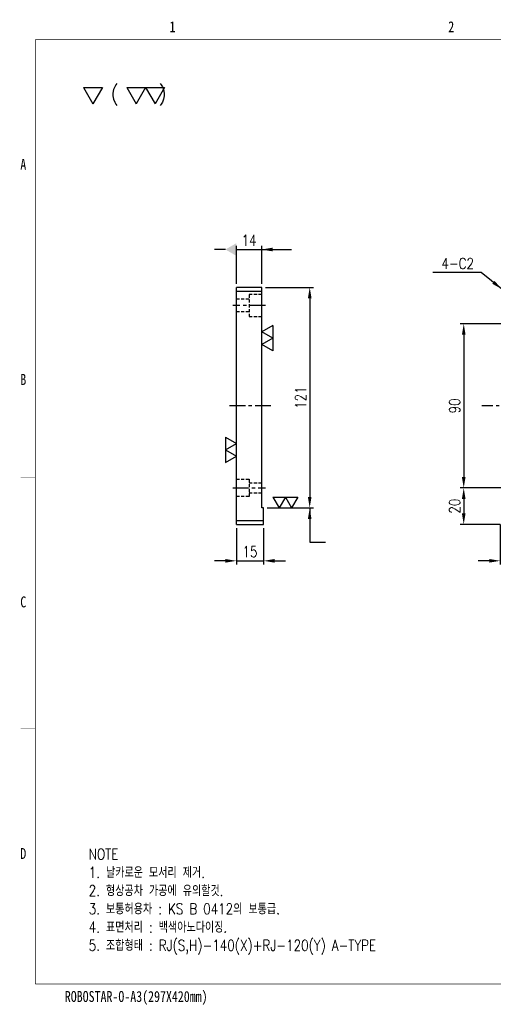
# Model space of a CAD drawing. Extents: x -12877 to 1739, y -7750 to -1345.
# Tile 1 of 2: x -12568 to -12308, y -7750 to -7210. Entities that reach past the tile are written whole.
import ezdxf
from ezdxf.enums import TextEntityAlignment as Align

# ---------------------------------------------------------------- set-up
doc = ezdxf.new("R2010")
doc.units = 0
doc.header["$LTSCALE"] = 7
for name, pattern in [('CENTER', [2, 1.25, -0.25, 0.25, -0.25]), ('DASHED', [0.75, 0.5, -0.25]), ('HIDDEN', [0.375, 0.25, -0.125])]:
    doc.linetypes.add(name, pattern=pattern)
doc.layers.get('0').update_dxf_attribs({"linetype": 'CONTINUOUS'})
doc.layers.get('DEFPOINTS').update_dxf_attribs({"linetype": 'CONTINUOUS'})
for name, color, linetype in [('3', 4, 'CONTINUOUS'), ('CENTERLINE', 3, 'CENTER'), ('DIM', 2, 'CONTINUOUS'), ('DIMENSION', 4, 'CONTINUOUS'), ('HID', 5, 'DASHED'), ('HIDDENLINE', 5, 'HIDDEN')]:
    doc.layers.add(name, color=color, linetype=linetype)
doc.styles.add('GHS', font='romans.shx', dxfattribs={"width": 0.8, "bigfont": 'ghs.shx'})
doc.dimstyles.new('ISO-25(x2.0)', dxfattribs={"dimscale": 2, "dimtxt": 3, "dimasz": 3, "dimexe": 1, "dimexo": 1, "dimgap": 1, "dimtad": 1, "dimdsep": 46, "dimtxsty": 'GHS', "dimcen": 0, "dimclrd": 256, "dimclre": 256, "dimclrt": 9, "dimadec": 0, "dimazin": 2, "dimtfac": 1, "dimtmove": 0, "dimatfit": 3, "dimfxl": 0, "dimlwd": -1, "dimlwe": -1, "dimarcsym": 0})

# ---------------------------------------------------------------- blocks, each defined once
blk = doc.blocks.new('SF20', base_point=(-8726.258, -6458.815))
at = {"layer": 'DIMENSION'}
for p, q in [((-8726.258, -6457.815), (-8725.68, -6458.815)), ((-8726.258, -6457.815), (-8725.103, -6457.815)), ((-8725.103, -6457.815), (-8725.68, -6458.815)), ((-8725.103, -6457.815), (-8724.526, -6458.815)), ((-8725.103, -6457.815), (-8723.948, -6457.815)), ((-8723.948, -6457.815), (-8724.526, -6458.815))]:
    blk.add_line(p, q, dxfattribs=at)
blk = doc.blocks.new('*D5')
at = {"layer": 'DEFPOINTS', "color": 0}
for p in [(-12449.1, -7486.87), (-12434.1, -7486.87), (-12434.1, -7506.87)]:
    blk.add_point(p, dxfattribs=at)
at = {"layer": 'DIMENSION'}
for p, q in [((-12449.1, -7488.87), (-12449.1, -7508.87)), ((-12434.1, -7488.87), (-12434.1, -7508.87)), ((-12455.1, -7506.87), (-12461.1, -7506.87)), ((-12449.1, -7506.87), (-12434.1, -7506.87)), ((-12428.1, -7506.87), (-12422.1, -7506.87))]:
    blk.add_line(p, q, dxfattribs=at)
for points in [[(-12455.1, -7505.87), (-12455.1, -7507.87), (-12449.1, -7506.87)], [(-12428.1, -7505.87), (-12428.1, -7507.87), (-12434.1, -7506.87)]]:
    blk.add_solid(points, dxfattribs=at)
at = {"layer": 'DIMENSION', "color": 9, "insert": (-12441.6, -7501.87), "char_height": 6, "attachment_point": 5, "style": 'GHS'}
blk.add_mtext('15', dxfattribs=at)
blk = doc.blocks.new('*D6')
at = {"layer": 'DEFPOINTS', "color": 0}
for p in [(-12435.1, -7356.87), (-12434.1, -7477.87), (-12408.83, -7477.87)]:
    blk.add_point(p, dxfattribs=at)
at = {"layer": 'DIMENSION'}
for p, q in [((-12433.1, -7356.87), (-12406.83, -7356.87)), ((-12408.83, -7362.87), (-12408.83, -7471.87)), ((-12432.1, -7477.87), (-12406.83, -7477.87))]:
    blk.add_line(p, q, dxfattribs=at)
for points in [[(-12409.83, -7362.87), (-12407.83, -7362.87), (-12408.83, -7356.87)], [(-12409.83, -7471.87), (-12407.83, -7471.87), (-12408.83, -7477.87)]]:
    blk.add_solid(points, dxfattribs=at)
at = {"layer": 'DIMENSION', "color": 9, "insert": (-12413.83, -7417.37), "char_height": 6, "attachment_point": 5, "rotation": 90, "style": 'GHS'}
blk.add_mtext('121', dxfattribs=at)
blk = doc.blocks.new('_DatumFilled')
at = {"color": 0, "linetype": 'ByBlock'}
blk.add_solid([(0, 0.577), (-1, 0), (0, -0.577)], dxfattribs=at)
blk = doc.blocks.new('*D7')
at = {"layer": 'DEFPOINTS', "color": 0}
for p in [(-12435.1, -7336.11), (-12449.1, -7356.87), (-12435.1, -7356.87)]:
    blk.add_point(p, dxfattribs=at)
at = {"layer": 'DIMENSION'}
for p, q in [((-12449.1, -7354.87), (-12449.1, -7334.11)), ((-12435.1, -7354.87), (-12435.1, -7334.11)), ((-12455.1, -7336.11), (-12461.1, -7336.11)), ((-12449.1, -7336.11), (-12435.1, -7336.11)), ((-12429.1, -7336.11), (-12423.1, -7336.11))]:
    blk.add_line(p, q, dxfattribs=at)
blk.add_solid([(-12429.1, -7335.11), (-12429.1, -7337.11), (-12435.1, -7336.11)], dxfattribs=at)
at = {"layer": 'DIMENSION', "xscale": 6, "yscale": 6, "zscale": 6}
blk.add_blockref('_DatumFilled', (-12449.1, -7336.11), dxfattribs=at)
at = {"layer": 'DIMENSION', "color": 9, "insert": (-12442.1, -7331.11), "char_height": 6, "attachment_point": 5, "style": 'GHS'}
blk.add_mtext('14', dxfattribs=at)
blk = doc.blocks.new('*D8')
at = {"layer": 'DEFPOINTS', "color": 0}
for p in [(-12296.03, -7466.87), (-12324.28, -7486.87), (-12302.28, -7486.87)]:
    blk.add_point(p, dxfattribs=at)
at = {"layer": 'DIMENSION'}
for p, q in [((-12298.03, -7466.87), (-12326.28, -7466.87)), ((-12324.28, -7472.87), (-12324.28, -7480.87)), ((-12304.28, -7486.87), (-12326.28, -7486.87))]:
    blk.add_line(p, q, dxfattribs=at)
for points in [[(-12325.28, -7472.87), (-12323.28, -7472.87), (-12324.28, -7466.87)], [(-12325.28, -7480.87), (-12323.28, -7480.87), (-12324.28, -7486.87)]]:
    blk.add_solid(points, dxfattribs=at)
at = {"layer": 'DIMENSION', "color": 9, "insert": (-12329.28, -7476.87), "char_height": 6, "attachment_point": 5, "rotation": 90, "style": 'GHS'}
blk.add_mtext('20', dxfattribs=at)
blk = doc.blocks.new('*D20')
at = {"layer": 'DEFPOINTS', "color": 0}
for p in [(-12289.28, -7473.62), (-12304.28, -7484.87), (-12304.28, -7506.87)]:
    blk.add_point(p, dxfattribs=at)
at = {"layer": 'DIMENSION'}
for p, q in [((-12289.28, -7475.62), (-12289.28, -7508.87)), ((-12304.28, -7486.87), (-12304.28, -7508.87)), ((-12310.28, -7506.87), (-12316.28, -7506.87)), ((-12289.28, -7506.87), (-12304.28, -7506.87)), ((-12283.28, -7506.87), (-12277.28, -7506.87))]:
    blk.add_line(p, q, dxfattribs=at)
for points in [[(-12310.28, -7505.87), (-12310.28, -7507.87), (-12304.28, -7506.87)], [(-12283.28, -7505.87), (-12283.28, -7507.87), (-12289.28, -7506.87)]]:
    blk.add_solid(points, dxfattribs=at)
at = {"layer": 'DIMENSION', "color": 9, "insert": (-12296.78, -7501.87), "char_height": 6, "attachment_point": 5, "style": 'GHS'}
blk.add_mtext('15', dxfattribs=at)
blk = doc.blocks.new('*D21')
at = {"layer": 'DEFPOINTS', "color": 0}
for p in [(-12296.03, -7376.87), (-12324.28, -7466.87), (-12296.03, -7466.87)]:
    blk.add_point(p, dxfattribs=at)
at = {"layer": 'DIMENSION'}
for p, q in [((-12298.03, -7376.87), (-12326.28, -7376.87)), ((-12324.28, -7382.87), (-12324.28, -7460.87)), ((-12298.03, -7466.87), (-12326.28, -7466.87))]:
    blk.add_line(p, q, dxfattribs=at)
for points in [[(-12325.28, -7382.87), (-12323.28, -7382.87), (-12324.28, -7376.87)], [(-12325.28, -7460.87), (-12323.28, -7460.87), (-12324.28, -7466.87)]]:
    blk.add_solid(points, dxfattribs=at)
at = {"layer": 'DIMENSION', "color": 9, "insert": (-12329.28, -7421.87), "char_height": 6, "attachment_point": 5, "rotation": 90, "style": 'GHS'}
blk.add_mtext('90', dxfattribs=at)
blk = doc.blocks.new('SF10', base_point=(-7639.678, -6381.145))
at = {"layer": 'DIMENSION'}
for p, q in [((-7639.678, -6380.145), (-7639.1, -6381.145)), ((-7639.678, -6380.145), (-7638.523, -6380.145)), ((-7638.523, -6380.145), (-7639.1, -6381.145))]:
    blk.add_line(p, q, dxfattribs=at)
blk = doc.blocks.new('A3-DJ')
at = {"const_width": 0.2}
for points in [[(30, 269), (410, 269)], [(30, 269), (30, 10)], [(30, 10), (410, 10)]]:
    blk.add_lwpolyline(points, dxfattribs=at)
at = {"layer": '3', "const_width": 0.05}
for points in [[(106.5, 273), (106.5, 269)], [(26, 200), (30, 200)], [(26, 149), (30, 149)], [(26, 80), (30, 80)]]:
    blk.add_lwpolyline(points, dxfattribs=at)
at = {"layer": '3', "width": 0.8}
for s, p in [('1', (67.68, 272.54)), ('2', (144.18, 272.54)), ('A', (26.72, 234.81)), ('B', (26.72, 175.81)), ('C', (26.72, 114.81)), ('D', (26.72, 45.81)), ('ROBOSTAR-O-A3(297X420mm)', (57.72, 6.36))]:
    blk.add_text(s, height=3, dxfattribs=at).set_placement(p, align=Align.MIDDLE)

msp = doc.modelspace()

# ---------------------------------------------------------------- linework, layer by layer
for p, q in [((-12449.102, -7486.873), (-12449.102, -7356.873)), ((-12435.102, -7356.873), (-12449.102, -7356.873)), ((-12449.102, -7358.873), (-12435.102, -7358.873)), ((-12435.102, -7477.873), (-12435.102, -7356.873)), ((-12434.102, -7477.873), (-12435.102, -7477.873)), ((-12434.102, -7484.873), (-12434.102, -7477.873)), ((-12434.102, -7484.873), (-12435.102, -7484.873)), ((-12434.102, -7486.873), (-12434.102, -7484.873)), ((-12449.102, -7486.873), (-12434.102, -7486.873))]:
    msp.add_line(p, q)
at = {"layer": 'CENTERLINE'}
for p, q in [((-12433.102, -7366.873), (-12451.102, -7366.873)), ((-12430.102, -7421.873), (-12454.102, -7421.873)), ((-11944.285, -7421.873), (-12314.285, -7421.873)), ((-12451.102, -7466.873), (-12433.022, -7466.873))]:
    msp.add_line(p, q, dxfattribs=at)
at = {"layer": 'HID', "color": 7, "linetype": 'Continuous'}
msp.add_line((-12435.102, -7484.873), (-12449.102, -7484.873), dxfattribs=at)
at = {"layer": 'HIDDENLINE'}
for p, q in [((-12435.102, -7360.873), (-12442.102, -7360.873)), ((-12442.102, -7360.873), (-12442.102, -7372.873)), ((-12442.102, -7363.373), (-12449.102, -7363.373)), ((-12442.102, -7370.373), (-12449.102, -7370.373)), ((-12442.102, -7372.873), (-12435.102, -7372.873)), ((-12449.102, -7462.123), (-12442.102, -7462.123)), ((-12442.102, -7462.123), (-12442.102, -7471.623)), ((-12442.102, -7464.123), (-12435.102, -7464.123)), ((-12442.102, -7471.623), (-12449.102, -7471.623)), ((-12442.102, -7469.623), (-12435.102, -7469.623))]:
    msp.add_line(p, q, dxfattribs=at)

# ---------------------------------------------------------------- block references
at = {"xscale": 2, "yscale": 2, "zscale": 2}
msp.add_blockref('A3-DJ', (-12619.502, -7759.023), dxfattribs=at)
at = {"layer": 'DIM', "xscale": 9, "yscale": 9, "zscale": 1.2}
for name, p in [('SF10', (-12533.048, -7256.205)), ('SF20', (-12509.299, -7256.205))]:
    msp.add_blockref(name, p, dxfattribs=at)
at = {"layer": 'DIM', "yscale": 6}
for p, xscale, rotation in [((-12435.102, -7377.806), 6, 270), ((-12449.102, -7439.057), -6, 90)]:
    msp.add_blockref('SF20', p, dxfattribs=dict(at, xscale=xscale, rotation=rotation))
at = {"layer": 'DIM', "xscale": 6, "yscale": 6}
msp.add_blockref('SF20', (-12429.13, -7477.873), dxfattribs=at)

# ---------------------------------------------------------------- texts
at = {"color": 9, "insert": (-12530.139, -7664.766), "char_height": 6, "width": 334.75556, "attachment_point": 1, "style": 'GHS'}
msp.add_mtext('NOTE\\P1. 날카로운 모서리 제거.\\P2. 형상공차 가공에 유의할것.\\P3. 보통허용차 : KS B 0412의 보통급.\\P4. 표면처리 : 백색아노다이징.\\P{\\C6;5. 조합형태 : RJ(S,H)-140(X)+RJ-120(Y) A-TYPE}', dxfattribs=at)
at = {"layer": 'DIMENSION', "style": 'GHS', "width": 0.9}
msp.add_text('(    )', height=8, dxfattribs=at).set_placement((-12518.043, -7254.499))
at = {"layer": 'DIMENSION', "color": 9, "insert": (-12336.543, -7346.785), "char_height": 6, "attachment_point": 7, "style": 'GHS'}
msp.add_mtext('4-C2', dxfattribs=at)

# ---------------------------------------------------------------- dimensions: what is measured, and where the dimension line sits
at = {"layer": 'DIMENSION'}
dim = msp.add_linear_dim(base=(-12435.102, -7336.112), p1=(-12449.102, -7356.873), p2=(-12435.102, -7356.873), dimstyle='ISO-25(x2.0)', override={"dimblk1": 'DatumFilled', "dimsah": 1}, dxfattribs=at)
dim.commit()
dim.dimension.update_dxf_attribs({"geometry": '*D7', "text_midpoint": (-12442.102, -7331.112)})
for base, p1, p2, picture, middle in [((-12408.832, -7477.873), (-12435.102, -7356.873), (-12434.102, -7477.873), '*D6', (-12413.832, -7417.373)), ((-12324.285, -7466.873), (-12296.035, -7376.873), (-12296.035, -7466.873), '*D21', (-12329.285, -7421.873)), ((-12324.285, -7486.873), (-12296.035, -7466.873), (-12302.285, -7486.873), '*D8', (-12329.285, -7476.873))]:
    dim = msp.add_linear_dim(base=base, p1=p1, p2=p2, angle=90, dimstyle='ISO-25(x2.0)', dxfattribs=at)
    dim.commit()
    dim.dimension.update_dxf_attribs({"geometry": picture, "text_midpoint": middle})
for base, p1, p2, picture, middle in [((-12304.285, -7506.873), (-12289.285, -7473.623), (-12304.285, -7484.873), '*D20', (-12296.785, -7501.873)), ((-12434.102, -7506.873), (-12449.102, -7486.873), (-12434.102, -7486.873), '*D5', (-12441.602, -7501.873))]:
    dim = msp.add_linear_dim(base=base, p1=p1, p2=p2, dimstyle='ISO-25(x2.0)', dxfattribs=at)
    dim.commit()
    dim.dimension.update_dxf_attribs({"geometry": picture, "text_midpoint": middle})

# ---------------------------------------------------------------- leaders
msp.add_leader([(-12435.331, -7336.112), (-12418.9, -7336.112)], dimstyle='ISO-25(x2.0)', override={"dimgap": 1, "dimtad": 1}, dxfattribs=at)
at = {"layer": 'DIMENSION', "annotation_type": 0, "has_hookline": 1, "hookline_direction": 1, "text_width": 18.514}
msp.add_leader([(-12303.285, -7357.873), (-12314.681, -7348.785), (-12320.681, -7348.785)], dimstyle='ISO-25(x2.0)', override={"dimgap": 1, "dimtad": 1}, dxfattribs=at)
at = {"layer": 'DIMENSION'}
msp.add_leader([(-12408.832, -7477.873), (-12408.832, -7496.554), (-12400.22, -7496.554)], dimstyle='ISO-25(x2.0)', dxfattribs=at)

doc.saveas('drawing.dxf')
